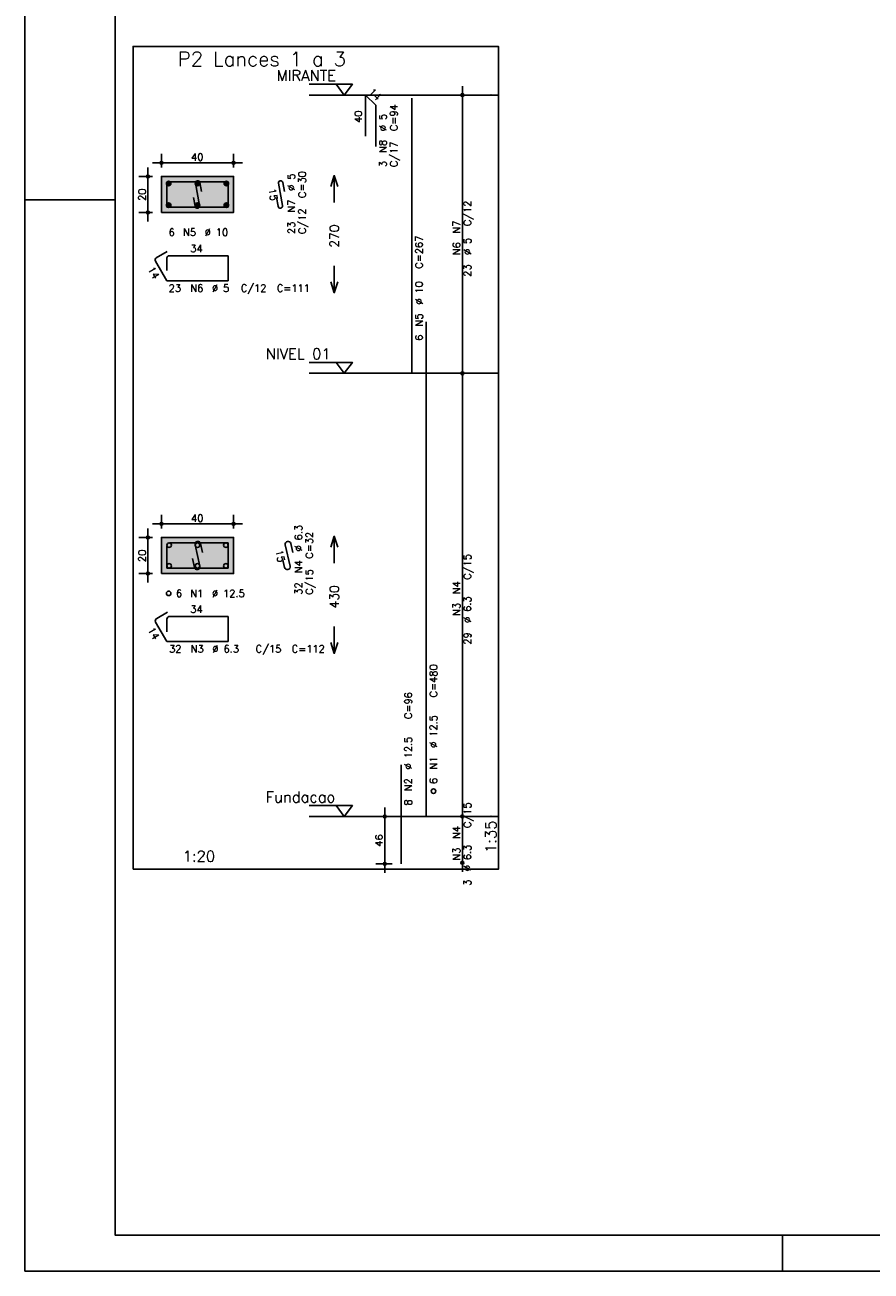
# Model space of a CAD drawing. Extents: x 0 to 84.1, y 0 to 59.4.
# Tile 1 of 6: x 0 to 23.5, y 0 to 34.5. Entities that reach past the tile are written whole.
import ezdxf

# ---------------------------------------------------------------- set-up
doc = ezdxf.new("R2010")
doc.units = 0
doc.header["$MEASUREMENT"] = 0
doc.linetypes.add('ESTILO_TQS_0002', pattern=[0.4, 0.1, -0.3])
for name, color, linetype in [('1', 1, 'CONTINUOUS'), ('2', 2, 'CONTINUOUS'), ('3', 3, 'CONTINUOUS'), ('4', 4, 'CONTINUOUS'), ('6', 6, 'CONTINUOUS'), ('7', 7, 'CONTINUOUS'), ('9', 9, 'CONTINUOUS')]:
    doc.layers.add(name, color=color, linetype=linetype)
doc.styles.get("Standard").update_dxf_attribs({"font": 'ROMANS.SHX'})

msp = doc.modelspace()

# ---------------------------------------------------------------- linework, layer by layer
at = {"layer": '1', "linetype": 'Continuous'}
for points in [[(3, 11.141214), (13.1275, 11.141214), (13.1275, 33.9555), (3, 33.9555), (3, 11.141214)], [(7.8775, 32.9055), (9.0775, 32.9055), (8.8525, 32.6055), (8.6275, 32.9055)], [(13.1275, 32.6055), (7.8775, 32.6055)], [(7.8775, 25.191214), (9.0775, 25.191214), (8.8525, 24.891214), (8.6275, 25.191214)], [(13.1275, 24.891214), (7.8775, 24.891214)], [(7.8775, 12.9055), (9.0775, 12.9055), (8.8525, 12.6055), (8.6275, 12.9055)], [(13.1275, 12.6055), (7.8775, 12.6055)]]:
    msp.add_lwpolyline(points, dxfattribs=at)
at = {"layer": '1', "linetype": 'ESTILO_TQS_0002'}
for points in [[(3.785, 29.350857), (5.785, 29.350857), (5.785, 30.350857), (3.785, 30.350857), (3.785, 29.350857)], [(3.785, 19.338357), (5.785, 19.338357), (5.785, 20.338357), (3.785, 20.338357), (3.785, 19.338357)]]:
    msp.add_lwpolyline(points, dxfattribs=at)
at = {"layer": '2', "linetype": 'Continuous'}
for p, q in [((0, 59.400002), (0, 0)), ((12.1275, 24.641214), (12.1275, 32.8555)), ((12.1275, 32.6055), (12.1275, 32.6055)), ((3.785, 30.600857), (3.785, 30.975857)), ((5.785, 30.600857), (5.785, 30.975857)), ((3.41, 29.100857), (3.41, 30.600857)), ((3.535, 30.725857), (6.035, 30.725857)), ((3.535, 30.350857), (3.16, 30.350857)), ((3.785, 30.350857), (3.785, 30.350857)), ((3.785, 30.350857), (3.785, 30.350857)), ((5.785, 30.350857), (5.785, 30.350857)), ((0, 29.700001), (0.5, 29.700001)), ((0.5, 29.700001), (1.5, 29.700001)), ((1.5, 29.700001), (2.5, 29.700001)), ((3.535, 29.350857), (3.16, 29.350857)), ((3.785, 29.350857), (3.785, 29.350857)), ((12.1275, 12.3555), (12.1275, 25.141214)), ((12.1275, 24.891214), (12.1275, 24.891214)), ((12.1275, 24.891214), (12.1275, 24.891214)), ((3.785, 20.588357), (3.785, 20.963357)), ((5.785, 20.588357), (5.785, 20.963357)), ((3.41, 19.088357), (3.41, 20.588357)), ((3.535, 20.713357), (6.035, 20.713357)), ((3.535, 20.338357), (3.16, 20.338357)), ((3.785, 20.338357), (3.785, 20.338357)), ((3.785, 20.338357), (3.785, 20.338357)), ((5.785, 20.338357), (5.785, 20.338357)), ((3.535, 19.338357), (3.16, 19.338357)), ((3.785, 19.338357), (3.785, 19.338357)), ((9.9775, 11.041214), (9.9775, 12.8555)), ((12.1275, 11.069786), (12.1275, 12.8555)), ((10.1775, 12.6055), (9.7275, 12.6055)), ((10.4275, 12.6055), (10.4275, 12.6055)), ((12.1275, 12.6055), (12.1275, 12.6055)), ((12.1275, 12.6055), (12.1275, 12.6055)), ((10.1775, 11.291214), (9.7275, 11.291214)), ((10.4275, 11.291214), (10.4275, 11.291214)), ((12.1275, 11.319786), (12.1275, 11.319786)), ((21, 1), (21, 0)), ((0, 0), (84.100006, 0))]:
    msp.add_line(p, q, dxfattribs=at)
for points in [[(83.100006, 1), (2.5, 1), (2.5, 58.400002), (83.100006, 58.400002), (83.100006, 1)], [(3.785, 29.350857), (5.785, 29.350857), (5.785, 30.350857), (3.785, 30.350857), (3.785, 29.350857)], [(8.4775, 30.073357), (8.5775, 30.373357), (8.6775, 30.073357)], [(8.5775, 29.623357), (8.5775, 30.373357)], [(8.5775, 27.873357), (8.5775, 27.123357)], [(8.4775, 27.423357), (8.5775, 27.123357), (8.6775, 27.423357)], [(3.785, 19.338357), (5.785, 19.338357), (5.785, 20.338357), (3.785, 20.338357), (3.785, 19.338357)], [(8.4775, 20.073357), (8.5775, 20.373357), (8.6775, 20.073357)], [(8.5775, 19.623357), (8.5775, 20.373357)], [(8.5775, 17.873357), (8.5775, 17.123357)], [(8.4775, 17.423357), (8.5775, 17.123357), (8.6775, 17.423357)]]:
    msp.add_lwpolyline(points, dxfattribs=at)
for centre, radius in [((12.1275, 32.6055), 0.041625), ((12.1275, 32.6055), 0.02075), ((3.785, 30.725857), 0.04), ((5.785, 30.725857), 0.04), ((3.785, 30.725857), 0.02), ((5.785, 30.725857), 0.02), ((3.41, 30.350857), 0.04), ((3.41, 30.350857), 0.02), ((3.41, 29.350857), 0.04), ((3.41, 29.350857), 0.02), ((12.1275, 24.891214), 0.041625), ((12.1275, 24.891214), 0.041625), ((12.1275, 24.891214), 0.02075), ((12.1275, 24.891214), 0.02075), ((3.785, 20.713357), 0.04), ((3.785, 20.713357), 0.02), ((5.785, 20.713357), 0.04), ((5.785, 20.713357), 0.02), ((3.41, 20.338357), 0.04), ((3.41, 20.338357), 0.02), ((3.41, 19.338357), 0.04), ((3.41, 19.338357), 0.02), ((9.9775, 12.6055), 0.04), ((9.9775, 12.6055), 0.02), ((12.1275, 12.6055), 0.041625), ((12.1275, 12.6055), 0.041625), ((12.1275, 12.6055), 0.02075), ((12.1275, 12.6055), 0.02075), ((9.9775, 11.291214), 0.04), ((9.9775, 11.291214), 0.02), ((12.1275, 11.319786), 0.041625), ((12.1275, 11.319786), 0.02075)]:
    msp.add_circle(centre, radius, dxfattribs=at)
at = {"layer": '3', "linetype": 'Continuous'}
for p, q in [((3.923156, 30.142046), (3.99381, 30.2127)), ((3.923165, 30.159732), (3.976181, 30.212749)), ((3.926831, 30.128044), (4.007838, 30.20905)), ((3.932882, 30.116416), (4.019471, 30.203006)), ((3.940828, 30.106686), (4.029208, 30.195065)), ((3.950562, 30.098741), (4.037159, 30.185339)), ((3.962198, 30.0927), (4.043158, 30.17366)), ((3.976173, 30.088997), (4.046893, 30.159717)), ((3.993878, 30.089024), (4.046897, 30.142044)), ((4.723156, 30.142046), (4.79381, 30.2127)), ((4.723165, 30.159732), (4.776181, 30.212749)), ((4.726831, 30.128044), (4.807838, 30.20905)), ((4.732882, 30.116416), (4.819471, 30.203006)), ((4.740828, 30.106686), (4.829208, 30.195065)), ((4.750562, 30.098741), (4.837159, 30.185339)), ((4.762198, 30.0927), (4.843158, 30.17366)), ((4.776173, 30.088997), (4.846893, 30.159717)), ((4.793878, 30.089024), (4.846897, 30.142044)), ((5.523156, 30.142046), (5.59381, 30.2127)), ((5.523165, 30.159732), (5.576181, 30.212749)), ((5.526831, 30.128044), (5.607838, 30.20905)), ((5.532882, 30.116416), (5.619471, 30.203006)), ((5.540828, 30.106686), (5.629208, 30.195065)), ((5.550562, 30.098741), (5.637159, 30.185339)), ((5.562198, 30.0927), (5.643158, 30.17366)), ((5.576173, 30.088997), (5.646893, 30.159717)), ((5.593878, 30.089024), (5.646897, 30.142044)), ((3.923156, 29.542046), (3.99381, 29.6127)), ((3.923165, 29.559732), (3.976181, 29.612749)), ((3.926831, 29.528044), (4.007838, 29.60905)), ((3.932882, 29.516416), (4.019471, 29.603006)), ((3.940828, 29.506686), (4.029208, 29.595065)), ((3.950562, 29.498741), (4.037159, 29.585339)), ((3.962198, 29.4927), (4.043158, 29.57366)), ((3.976173, 29.488997), (4.046893, 29.559717)), ((3.993878, 29.489024), (4.046897, 29.542044)), ((4.723156, 29.542046), (4.79381, 29.6127)), ((4.723165, 29.559732), (4.776181, 29.612749)), ((4.726831, 29.528044), (4.807838, 29.60905)), ((4.732882, 29.516416), (4.819471, 29.603006)), ((4.740828, 29.506686), (4.829208, 29.595065)), ((4.750562, 29.498741), (4.837159, 29.585339)), ((4.762198, 29.4927), (4.843158, 29.57366)), ((4.776173, 29.488997), (4.846893, 29.559717)), ((4.793878, 29.489024), (4.846897, 29.542044)), ((5.523156, 29.542046), (5.59381, 29.6127)), ((5.523165, 29.559732), (5.576181, 29.612749)), ((5.526831, 29.528044), (5.607838, 29.60905)), ((5.532882, 29.516416), (5.619471, 29.603006)), ((5.540828, 29.506686), (5.629208, 29.595065)), ((5.550562, 29.498741), (5.637159, 29.585339)), ((5.562198, 29.4927), (5.643158, 29.57366)), ((5.576173, 29.488997), (5.646893, 29.559717)), ((5.593878, 29.489024), (5.646897, 29.542044))]:
    msp.add_line(p, q, dxfattribs=at)
for centre in [(3.985, 30.150857), (4.785, 30.150857), (5.585, 30.150857), (3.985, 29.550857), (4.785, 29.550857), (5.585, 29.550857), (3.9975, 20.125857), (4.785, 20.125857), (5.5725, 20.125857), (3.9975, 19.550857), (4.785, 19.550857), (5.5725, 19.550857), (3.985, 18.788357), (11.3275, 13.3055)]:
    msp.add_circle(centre, 0.0625, dxfattribs=at)
at = {"layer": '4', "linetype": 'Continuous'}
for p, q in [((3.935, 30.138357), (3.935, 29.500857)), ((3.935, 30.138357), (3.935, 29.788357)), ((4.3475, 30.200857), (3.9975, 30.200857)), ((5.635, 30.200857), (3.9975, 30.200857)), ((4.730065, 30.158491), (4.839935, 29.543224)), ((4.897067, 29.934358), (4.853119, 30.180465)), ((5.635, 29.500857), (5.635, 30.200857)), ((4.716881, 29.52125), (4.672933, 29.767357)), ((3.935, 29.500857), (5.635, 29.500857)), ((3.93475, 20.109857), (3.93475, 19.488107)), ((3.93475, 20.109857), (3.93475, 19.759857)), ((4.3635, 20.188607), (4.0135, 20.188607)), ((5.63525, 20.188607), (4.0135, 20.188607)), ((4.718533, 20.133977), (4.851467, 19.542737)), ((4.927038, 19.924616), (4.872197, 20.168527)), ((5.63525, 19.488107), (5.63525, 20.188607)), ((4.697803, 19.508188), (4.642962, 19.752098)), ((3.93475, 19.488107), (5.63525, 19.488107))]:
    msp.add_line(p, q, dxfattribs=at)
for centre, radius, start, end in [((3.9975, 30.138357), 0.0625, 90, 180), ((3.9975, 30.138357), 0.0625, 90, 180), ((4.791592, 30.169478), 0.0625, 10.124672, 190.124672), ((4.778408, 29.532237), 0.0625, 190.124672, 10.124672), ((4.0135, 20.109857), 0.07875, 90, 180), ((4.0135, 20.109857), 0.07875, 90, 180), ((4.795365, 20.151252), 0.07875, 12.671625, 192.671625), ((4.774635, 19.525462), 0.07875, 192.671625, 12.671625)]:
    msp.add_arc(centre, radius, start, end, dxfattribs=at)
at = {"layer": '6', "linetype": 'Continuous'}
for p, q in [((9.44466, 31.462643), (9.44466, 32.6055)), ((9.44466, 32.6055), (9.727503, 32.322657)), ((10.7275, 24.891214), (10.7275, 32.519786)), ((9.727503, 32.322657), (9.727503, 31.1798)), ((7.030065, 30.158491), (7.139935, 29.543224)), ((7.197067, 29.934358), (7.153119, 30.180465)), ((7.016881, 29.52125), (6.972933, 29.767357)), ((3.61625, 28.002948), (3.935, 27.450857)), ((3.942235, 28.263325), (3.639127, 28.088325)), ((3.935, 28.088357), (3.935, 27.738357)), ((5.635, 28.150857), (3.9975, 28.150857)), ((5.635, 27.450857), (5.635, 28.150857)), ((3.935, 27.450857), (5.635, 27.450857)), ((11.1275, 12.6055), (11.1275, 26.319786)), ((7.218533, 20.133977), (7.351467, 19.542737)), ((7.427038, 19.924616), (7.372197, 20.168527)), ((7.197803, 19.508188), (7.142962, 19.752098)), ((3.623875, 17.989058), (3.93475, 17.450607)), ((3.955808, 18.271633), (3.6527, 18.096633)), ((3.93475, 18.072357), (3.93475, 17.722357)), ((5.63525, 18.151107), (4.0135, 18.151107)), ((5.63525, 17.450607), (5.63525, 18.151107)), ((3.93475, 17.450607), (5.63525, 17.450607)), ((10.4275, 11.291214), (10.4275, 14.034071))]:
    msp.add_line(p, q, dxfattribs=at)
for centre, radius, start, end in [((7.091592, 30.169478), 0.0625, 10.124672, 190.124672), ((7.078408, 29.532237), 0.0625, 190.124672, 10.124672), ((3.670377, 28.034198), 0.0625, 120, 210), ((3.9975, 28.088357), 0.0625, 90, 180), ((7.295365, 20.151252), 0.07875, 12.671625, 192.671625), ((7.274635, 19.525462), 0.07875, 192.671625, 12.671625), ((3.692075, 18.028433), 0.07875, 120, 210), ((4.0135, 18.072357), 0.07875, 90, 180)]:
    msp.add_arc(centre, radius, start, end, dxfattribs=at)
at = {"layer": '9', "linetype": 'Continuous'}
for points in [[(3.785, 29.350857), (5.785, 29.350857), (5.785, 30.350857)], [(3.785, 29.350857), (5.785, 30.350857), (3.785, 30.350857)], [(3.785, 29.350857), (3.785, 30.350857), (3.785, 29.350857)], [(3.785, 19.338357), (5.785, 19.338357), (5.785, 20.338357)], [(3.785, 19.338357), (5.785, 20.338357), (3.785, 20.338357)], [(3.785, 19.338357), (3.785, 20.338357), (3.785, 19.338357)]]:
    msp.add_solid(points, dxfattribs=at)

# ---------------------------------------------------------------- texts
at = {"layer": '1', "linetype": 'Continuous'}
for s, p in [('MIRANTE', (6.9775, 32.9955)), ('NIVEL 01', (6.6775, 25.281214)), ('Fundacao', (6.6775, 12.9955))]:
    msp.add_text(s, height=0.3, dxfattribs=at).set_placement(p)
at = {"layer": '2', "linetype": 'Continuous'}
for s, height, rotation, p in [('14', 0.2, 315, (9.515371, 32.676211)), ('C=94', 0.2, 90, (10.3275, 31.6055)), ('40', 0.2, 90, (9.34466, 31.834071)), ('%%c 5', 0.2, 90, (10.0275, 31.6055)), ('N8', 0.2, 90, (10.0275, 31.0055)), ('C/17', 0.2, 90, (10.3275, 30.6055)), ('3', 0.2, 90, (10.0275, 30.6055)), ('%%c 5', 0.2, 90, (7.485, 29.950857)), ('C=30', 0.2, 90, (7.785, 29.750857)), ('20', 0.2, 90, (3.35, 29.670857)), ('15', 0.2, 280.124672, (6.754514, 29.995005)), ('N7', 0.2, 90, (7.485, 29.350857)), ('C/12', 0.2, 90, (12.3675, 28.968357)), ('23', 0.2, 90, (7.485, 28.750857)), ('C/12', 0.2, 90, (7.785, 28.750857)), ('N7', 0.2, 90, (12.0675, 28.768357)), ('270', 0.25, 90, (8.7025, 28.373357)), ('C=267', 0.2, 90, (11.0275, 27.791214)), ('N6', 0.2, 90, (12.0675, 28.168357)), ('%%c 5', 0.2, 90, (12.3675, 28.168357)), ('14', 0.2, 300, (3.400192, 27.777171)), ('23', 0.2, 90, (12.3675, 27.568357)), ('%%c 10', 0.2, 90, (11.0275, 26.791214)), ('N5', 0.2, 90, (11.0275, 26.191214)), ('6', 0.2, 90, (11.0275, 25.791214)), ('%%c 6.3', 0.2, 90, (7.685, 19.950857)), ('C=32', 0.2, 90, (7.985, 19.750857)), ('20', 0.2, 90, (3.35, 19.658357)), ('15', 0.2, 282.671625, (6.948434, 19.967677)), ('C/15', 0.2, 90, (12.3675, 19.168357)), ('N4', 0.2, 90, (7.685, 19.350857)), ('32', 0.2, 90, (7.685, 18.750857)), ('C/15', 0.2, 90, (7.985, 18.750857)), ('N4', 0.2, 90, (12.0675, 18.768357)), ('430', 0.25, 90, (8.7025, 18.373357)), ('N3', 0.2, 90, (12.0675, 18.168357)), ('%%c 6.3', 0.2, 90, (12.3675, 17.968357)), ('14', 0.2, 300, (3.399817, 17.777138)), ('29', 0.2, 90, (12.3675, 17.368357)), ('C=480', 0.2, 90, (11.4275, 15.9055)), ('C=96', 0.2, 90, (10.7275, 15.3055)), ('%%c 12.5', 0.2, 90, (11.4275, 14.5055)), ('%%c 12.5', 0.2, 90, (10.7275, 13.9055)), ('N1', 0.2, 90, (11.4275, 13.9055)), ('N2', 0.2, 90, (10.7275, 13.3055)), ('6', 0.2, 90, (11.4275, 13.5055)), ('8', 0.2, 90, (10.7275, 12.9055)), ('C/15', 0.2, 90, (12.3675, 12.282643)), ('N4', 0.2, 90, (12.0675, 11.982643)), ('1:35', 0.3, 90, (13.0675, 11.591214)), ('46', 0.2, 90, (9.9175, 11.768357)), ('N3', 0.2, 90, (12.0675, 11.382643)), ('%%c 6.3', 0.2, 90, (12.3675, 11.082643)), ('3', 0.2, 90, (12.3675, 10.682643))]:
    msp.add_text(s, height=height, rotation=rotation, dxfattribs=at).set_placement(p)
for s, height, p in [('3', 0.01, (12.9175, 32.6055)), ('40', 0.2, (4.605, 30.785857)), ('6', 0.2, (3.985, 28.700857)), ('N5', 0.2, (4.385, 28.700857)), ('%%c 10', 0.2, (4.985, 28.700857)), ('34', 0.2, (4.585, 28.250857)), ('23', 0.2, (3.985, 27.150857)), ('N6', 0.2, (4.585, 27.150857)), ('%%c 5', 0.2, (5.185, 27.150857)), ('C/12', 0.2, (5.985, 27.150857)), ('C=111', 0.2, (6.985, 27.150857)), ('2', 0.01, (12.9175, 24.891214)), ('40', 0.2, (4.605, 20.773357)), ('6', 0.2, (4.185, 18.688357)), ('N1', 0.2, (4.585, 18.688357)), ('%%c 12.5', 0.2, (5.185, 18.688357)), ('34', 0.2, (4.585, 18.251107)), ('32', 0.2, (3.9975, 17.150857)), ('N3', 0.2, (4.5975, 17.150857)), ('%%c 6.3', 0.2, (5.1975, 17.150857)), ('C/15', 0.2, (6.3975, 17.150857)), ('C=112', 0.2, (7.3975, 17.150857)), ('0', 0.01, (12.9175, 12.6055)), ('1:20', 0.3, (4.37375, 11.351214))]:
    msp.add_text(s, height=height, dxfattribs=at).set_placement(p)
at = {"layer": '7', "linetype": 'Continuous'}
msp.add_text('P2 Lances 1 a 3', height=0.4, dxfattribs=at).set_placement((4.23875, 33.4055))

doc.saveas('drawing.dxf')
